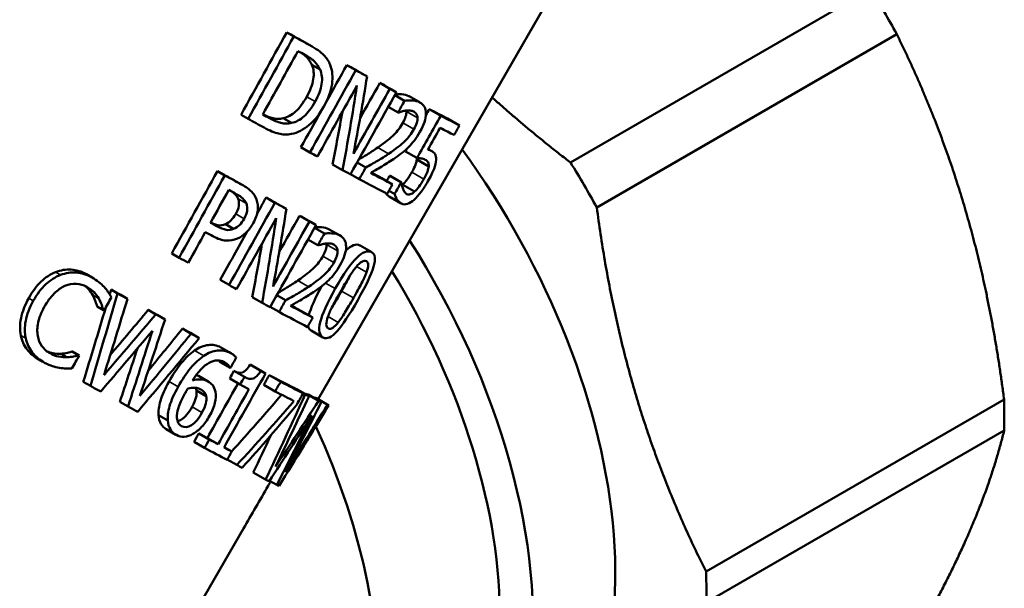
# Model space of a CAD drawing. Header units: millimetres. Extents: x 34 to 197, y 81 to 262.
# Tile 4 of 10: x 164 to 197, y 111 to 130. Entities that reach past the tile are written whole.
import ezdxf

# ---------------------------------------------------------------- set-up
doc = ezdxf.new("R2010")
doc.units = ezdxf.units.MM
doc.layers.add('Видимые тонкие (ГОСТ)', color=7, linetype='Continuous', lineweight=35)
doc.layers.add('Видимый контур (ГОСТ)', color=7, linetype='Continuous', lineweight=50)

msp = doc.modelspace()

# ---------------------------------------------------------------- linework, layer by layer
at = {"layer": 'Видимые тонкие (ГОСТ)'}
for p, q in [((173.663, 129.666), (173.918, 129.519)), ((173.814, 127.783), (174.098, 127.619)), ((177.252, 127.806), (177.618, 127.595)), ((172.337, 127.194), (172.571, 127.059)), ((177.175, 127.287), (177.546, 127.072)), ((177.051, 126.902), (177.424, 126.687)), ((176.205, 126.071), (176.57, 125.861)), ((177.905, 126.021), (178.011, 125.96)), ((177.356, 125.243), (177.759, 125.011)), ((171.372, 124.971), (171.637, 124.819)), ((177.172, 124.517), (177.191, 124.506)), ((171.506, 124.346), (171.782, 124.186)), ((171.425, 123.84), (171.706, 123.678)), ((170.577, 123.548), (170.782, 123.43)), ((174.559, 123.329), (174.922, 123.12)), ((174.485, 122.808), (174.853, 122.595)), ((175.601, 122.781), (175.996, 122.553)), ((174.362, 122.423), (174.733, 122.209)), ((175.491, 122.069), (175.829, 121.874)), ((165.357, 121.881), (165.521, 121.786)), ((173.512, 121.595), (173.873, 121.386)), ((174.452, 121.514), (174.777, 121.326)), ((166.605, 121.111), (166.809, 120.993)), ((174.989, 121.243), (175.391, 121.011)), ((164.45, 121.001), (164.604, 120.912)), ((174.532, 120.389), (174.876, 120.191)), ((164.183, 119.753), (164.348, 119.658)), ((174.532, 119.993), (174.543, 119.987)), ((170.04, 119.243), (170.352, 119.063)), ((170.923, 119.347), (171.254, 119.156)), ((169.179, 118.202), (169.484, 118.025)), ((170.148, 118.396), (170.474, 118.208)), ((169.952, 117.35), (170.287, 117.157)), ((169.581, 116.709), (169.595, 116.701))]:
    msp.add_line(p, q, dxfattribs=at)
at = {"layer": 'Видимый контур (ГОСТ)'}
for p, q in [((182.701, 125.569), (192.812, 131.406)), ((181.818, 130.802), (174.198, 117.603)), ((173.142, 129.95), (173.381, 129.813)), ((183.584, 124.058), (193.688, 129.891)), ((173.74, 129.623), (173.997, 129.475)), ((173.991, 128.856), (174.264, 128.698)), ((175.165, 128.85), (175.467, 128.676)), ((175.536, 128.649), (175.849, 128.468)), ((176.28, 128.249), (176.616, 128.055)), ((176.495, 128.134), (176.837, 127.936)), ((176.783, 127.839), (177.112, 127.649)), ((177.267, 127.798), (177.633, 127.587)), ((176.562, 127.445), (176.891, 127.255)), ((177.943, 127.368), (178.331, 127.144)), ((171.603, 127.18), (171.842, 127.041)), ((173.024, 127.06), (173.299, 126.901)), ((178.553, 127.056), (178.96, 126.821)), ((173.62, 126.083), (173.922, 125.908)), ((177.139, 125.946), (177.527, 125.722)), ((177.905, 126.022), (178.031, 125.949)), ((174.685, 125.508), (175.021, 125.315)), ((175.512, 125.573), (175.805, 125.404)), ((177.522, 125.671), (177.923, 125.44)), ((170.808, 125.279), (171.055, 125.136)), ((175.292, 125.181), (175.585, 125.012)), ((176.324, 125.054), (176.706, 124.834)), ((176.608, 125.126), (176.995, 124.903)), ((176.62, 125.12), (177.007, 124.896)), ((171.417, 124.946), (171.683, 124.793)), ((177.047, 124.822), (177.449, 124.59)), ((172.445, 124.388), (172.743, 124.216)), ((176.585, 124.62), (176.773, 124.511)), ((176.993, 124.195), (176.597, 124.424)), ((172.82, 124.185), (173.13, 124.007)), ((173.573, 123.78), (173.906, 123.588)), ((171.075, 123.495), (171.353, 123.335)), ((173.79, 123.663), (174.13, 123.467)), ((174.076, 123.37), (174.41, 123.177)), ((174.575, 123.321), (174.938, 123.111)), ((173.855, 122.976), (174.189, 122.783)), ((175.61, 122.776), (176.005, 122.548)), ((169.268, 122.509), (169.516, 122.365)), ((166.393, 121.81), (166.582, 121.701)), ((170.9, 121.621), (171.199, 121.448)), ((167.223, 121.291), (167.439, 121.166)), ((167.55, 121.112), (167.777, 120.981)), ((172.805, 121.104), (173.103, 120.932)), ((166.751, 120.729), (166.964, 120.606)), ((171.978, 121.04), (172.311, 120.847)), ((168.475, 120.607), (168.731, 120.459)), ((168.776, 120.443), (169.041, 120.29)), ((172.586, 120.712), (172.883, 120.54)), ((173.641, 120.571), (174.02, 120.353)), ((169.632, 119.978), (169.923, 119.809)), ((169.897, 119.834), (170.197, 119.661)), ((174.36, 119.686), (173.964, 119.915)), ((165.136, 119.167), (165.168, 119.148)), ((165.531, 119.133), (165.737, 119.015)), ((165.913, 119.214), (166.127, 119.091)), ((165.937, 119.201), (166.151, 119.078)), ((170.946, 119.335), (171.278, 119.143)), ((164.796, 118.942), (164.93, 118.864)), ((170.894, 118.85), (171.231, 118.656)), ((171.907, 118.767), (172.269, 118.558)), ((171.364, 118.555), (171.716, 118.352)), ((172.063, 118.684), (172.43, 118.472)), ((172.555, 118.414), (172.938, 118.193)), ((166.29, 118.188), (166.526, 118.052)), ((170.168, 118.385), (170.495, 118.197)), ((171.221, 118.302), (171.574, 118.099)), ((172.372, 118.089), (172.755, 117.868)), ((170.101, 117.897), (170.432, 117.706)), ((173.289, 118.036), (173.694, 117.802)), ((173.355, 118.003), (173.762, 117.767)), ((173.481, 117.94), (173.893, 117.702)), ((173.795, 117.787), (174.216, 117.544)), ((173.881, 117.747), (174.305, 117.503)), ((167.52, 117.518), (167.795, 117.359)), ((174.08, 117.662), (174.509, 117.414)), ((174.125, 117.645), (174.556, 117.396)), ((187.265, 111.802), (197.303, 117.597)), ((168.823, 117.063), (169.135, 116.882)), ((169.409, 116.408), (169.084, 116.595)), ((170.18, 116.451), (170.534, 116.247)), ((187.274, 110.757), (197.306, 116.548)), ((170.022, 116.169), (170.375, 115.965)), ((170.467, 116.298), (170.829, 116.089)), ((171.034, 115.993), (171.291, 115.844)), ((171.14, 115.575), (171.458, 115.392)), ((172.014, 115.136), (172.429, 114.896)), ((172.56, 114.86), (172.807, 114.717)), ((171.685, 113.251), (167.568, 106.121))]:
    msp.add_line(p, q, dxfattribs=at)
for centre, major_axis, start_param, end_param in [((172.366, 118.579), (8.375, -14.506), 0, 1.756503), ((169.593, 116.977), (8.375, -14.506), 5.935895, 7.932998), ((169.184, 116.742), (-7.875, 13.64), 3.909587, 4.758657), ((165.09, 114.378), (7.875, -13.64), 6.243238, 7.693575)]:
    msp.add_ellipse(centre, major_axis=major_axis, ratio=0.57735, start_param=start_param, end_param=end_param, dxfattribs=at)
for points, knots in [([(193.688, 129.891), (193.549, 130.146), (193.408, 130.397), (193.118, 130.898), (192.967, 131.152), (192.812, 131.406)], [4.3303985, 4.3303985, 4.3303985, 4.3303985, 4.4161824, 4.4161824, 4.5041059, 4.5041059, 4.5041059, 4.5041059]), ([(173.918, 129.519), (174.136, 129.4), (174.292, 129.289), (174.391, 129.185), (174.489, 129.08), (174.56, 128.972), (174.605, 128.858)], [0, 0, 0, 0, 1, 1, 1, 2, 2, 2, 2]), ([(173.991, 128.856), (173.946, 128.956), (173.887, 129.043), (173.813, 129.118), (173.769, 129.163), (173.713, 129.207), (173.647, 129.252)], [0, 0, 0, 0, 1, 1, 1, 1.602419, 1.602419, 1.602419, 1.602419]), ([(173.756, 129.192), (173.895, 129.116), (174.002, 129.04), (174.079, 128.965), (174.156, 128.889), (174.217, 128.8), (174.264, 128.698)], [-2, -2, -2, -2, -1, -1, -1, 0, 0, 0, 0]), ([(173.814, 127.783), (173.932, 127.995), (174.007, 128.191), (174.037, 128.371), (174.067, 128.55), (174.052, 128.712), (173.991, 128.856)], [0, 0, 0, 0, 1, 1, 1, 2, 2, 2, 2]), ([(174.264, 128.698), (174.329, 128.552), (174.346, 128.389), (174.318, 128.208), (174.289, 128.028), (174.216, 127.831), (174.098, 127.619)], [-2, -2, -2, -2, -1, -1, -1, 0, 0, 0, 0]), ([(174.605, 128.858), (174.681, 128.662), (174.7, 128.447), (174.667, 128.211), (174.634, 127.975), (174.542, 127.722), (174.392, 127.453)], [0, 0, 0, 0, 1, 1, 1, 2, 2, 2, 2]), ([(173.024, 127.06), (173.173, 127.093), (173.311, 127.168), (173.44, 127.284), (173.569, 127.401), (173.693, 127.568), (173.814, 127.783)], [0, 0, 0, 0, 1, 1, 1, 2, 2, 2, 2]), ([(176.794, 127.859), (176.854, 127.868), (176.924, 127.87), (177.005, 127.866), (177.104, 127.861), (177.186, 127.842), (177.252, 127.806)], [0.171673, 0.171673, 0.171673, 0.171673, 1, 1, 1, 2, 2, 2, 2]), ([(174.098, 127.619), (173.978, 127.404), (173.852, 127.238), (173.722, 127.122), (173.591, 127.006), (173.451, 126.932), (173.299, 126.901)], [-2, -2, -2, -2, -1, -1, -1, 0, 0, 0, 0]), ([(174.392, 127.453), (174.251, 127.2), (174.085, 126.993), (173.893, 126.833), (173.7, 126.672), (173.505, 126.572), (173.306, 126.532)], [0, 0, 0, 0, 1, 1, 1, 2, 2, 2, 2]), ([(177.112, 127.649), (177.179, 127.662), (177.264, 127.665), (177.364, 127.659), (177.465, 127.653), (177.549, 127.632), (177.618, 127.595)], [0, 0, 0, 0, 1, 1, 1, 2, 2, 2, 2]), ([(177.618, 127.595), (177.763, 127.518), (177.831, 127.393), (177.83, 127.217), (177.829, 127.04), (177.762, 126.837), (177.63, 126.604)], [0, 0, 0, 0, 1, 1, 1, 2, 2, 2, 2]), ([(172.338, 127.194), (172.461, 127.129), (172.575, 127.084), (172.681, 127.059), (172.793, 127.032), (172.907, 127.032), (173.024, 127.06)], [0.059461, 0.059461, 0.059461, 0.059461, 1, 1, 1, 2, 2, 2, 2]), ([(173.299, 126.901), (173.18, 126.875), (173.063, 126.876), (172.947, 126.904), (172.832, 126.933), (172.707, 126.984), (172.571, 127.059)], [-2, -2, -2, -2, -1, -1, -1, 0, 0, 0, 0]), ([(177.148, 127.316), (177.106, 127.311), (177.062, 127.302), (177.016, 127.287), (176.97, 127.273), (176.933, 127.26), (176.903, 127.249)], [0, 0, 0, 0, 1, 1, 1, 2, 2, 2, 2]), ([(177.051, 126.902), (177.094, 126.98), (177.126, 127.051), (177.147, 127.116), (177.167, 127.18), (177.177, 127.237), (177.175, 127.287)], [0, 0, 0, 0, 1, 1, 1, 2, 2, 2, 2]), ([(177.423, 127.283), (177.386, 127.303), (177.343, 127.315), (177.295, 127.319), (177.248, 127.323), (177.198, 127.322), (177.148, 127.316)], [0, 0, 0, 0, 1, 1, 1, 2, 2, 2, 2]), ([(177.546, 127.072), (177.544, 127.122), (177.532, 127.165), (177.511, 127.2), (177.491, 127.235), (177.461, 127.263), (177.423, 127.283)], [0, 0, 0, 0, 1, 1, 1, 2, 2, 2, 2]), ([(177.424, 126.687), (177.467, 126.764), (177.499, 126.836), (177.519, 126.901), (177.539, 126.966), (177.548, 127.023), (177.546, 127.072)], [0, 0, 0, 0, 1, 1, 1, 2, 2, 2, 2]), ([(173.306, 126.532), (173.145, 126.504), (172.998, 126.508), (172.865, 126.541), (172.731, 126.575), (172.572, 126.643), (172.384, 126.745)], [0, 0, 0, 0, 1, 1, 1, 2, 2, 2, 2]), ([(176.205, 126.071), (176.451, 126.241), (176.63, 126.387), (176.749, 126.504), (176.867, 126.622), (176.967, 126.755), (177.051, 126.902)], [0, 0, 0, 0, 1, 1, 1, 2, 2, 2, 2]), ([(176.57, 125.861), (176.819, 126.029), (177, 126.173), (177.12, 126.29), (177.239, 126.407), (177.34, 126.539), (177.424, 126.687)], [0, 0, 0, 0, 1, 1, 1, 2, 2, 2, 2]), ([(177.63, 126.604), (177.569, 126.495), (177.506, 126.399), (177.442, 126.315), (177.378, 126.23), (177.312, 126.156), (177.245, 126.09)], [0, 0, 0, 0, 1, 1, 1, 2, 2, 2, 2]), ([(175.568, 125.674), (175.662, 125.728), (175.753, 125.781), (175.84, 125.834), (175.961, 125.907), (176.083, 125.987), (176.205, 126.071)], [0.288075, 0.288075, 0.288075, 0.288075, 1, 1, 1, 2, 2, 2, 2]), ([(177.245, 126.09), (177.177, 126.022), (177.103, 125.957), (177.025, 125.896), (176.946, 125.835), (176.866, 125.777), (176.784, 125.721)], [0, 0, 0, 0, 1, 1, 1, 2, 2, 2, 2]), ([(175.805, 125.404), (175.944, 125.479), (176.075, 125.554), (176.199, 125.626), (176.322, 125.699), (176.446, 125.777), (176.57, 125.861)], [0, 0, 0, 0, 1, 1, 1, 2, 2, 2, 2]), ([(176.784, 125.721), (176.65, 125.627), (176.505, 125.534), (176.349, 125.44), (176.192, 125.347), (176.065, 125.275), (175.971, 125.222)], [0, 0, 0, 0, 1, 1, 1, 2, 2, 2, 2]), ([(177.809, 125.663), (177.765, 125.685), (177.717, 125.7), (177.663, 125.708), (177.609, 125.716), (177.563, 125.721), (177.527, 125.722)], [0, 0, 0, 0, 1, 1, 1, 2, 2, 2, 2]), ([(177.893, 126.001), (177.916, 125.996), (177.938, 125.99), (177.958, 125.983), (177.978, 125.976), (177.995, 125.968), (178.011, 125.96)], [0, 0, 0, 0, 1, 1, 1, 2, 2, 2, 2]), ([(178.011, 125.96), (178.071, 125.929), (178.113, 125.893), (178.139, 125.849), (178.165, 125.806), (178.175, 125.742), (178.17, 125.656)], [0, 0, 0, 0, 1, 1, 1, 2, 2, 2, 2]), ([(177.356, 125.243), (177.411, 125.342), (177.452, 125.425), (177.477, 125.492), (177.503, 125.56), (177.518, 125.62), (177.522, 125.671)], [0, 0, 0, 0, 1, 1, 1, 2, 2, 2, 2]), ([(177.759, 125.011), (177.815, 125.109), (177.855, 125.192), (177.88, 125.26), (177.905, 125.328), (177.92, 125.388), (177.923, 125.44)], [0, 0, 0, 0, 1, 1, 1, 2, 2, 2, 2]), ([(177.923, 125.44), (177.929, 125.496), (177.921, 125.542), (177.9, 125.578), (177.879, 125.614), (177.849, 125.642), (177.809, 125.663)], [0, 0, 0, 0, 1, 1, 1, 2, 2, 2, 2]), ([(178.17, 125.656), (178.166, 125.57), (178.143, 125.471), (178.102, 125.357), (178.06, 125.244), (177.992, 125.104), (177.897, 124.937)], [0, 0, 0, 0, 1, 1, 1, 2, 2, 2, 2]), ([(182.701, 125.569), (182.858, 125.316), (183.01, 125.062), (183.302, 124.562), (183.444, 124.312), (183.584, 124.058)], [7.2485766, 7.2485766, 7.2485766, 7.2485766, 7.3365001, 7.3365001, 7.422284, 7.422284, 7.422284, 7.422284]), ([(177.047, 124.822), (177.096, 124.868), (177.146, 124.925), (177.196, 124.993), (177.247, 125.062), (177.3, 125.145), (177.356, 125.243)], [0, 0, 0, 0, 1, 1, 1, 2, 2, 2, 2]), ([(171.637, 124.819), (171.772, 124.745), (171.877, 124.67), (171.955, 124.593), (172.032, 124.515), (172.088, 124.427), (172.123, 124.328)], [0, 0, 0, 0, 1, 1, 1, 2, 2, 2, 2]), ([(177.007, 124.896), (177.009, 124.868), (177.014, 124.834), (177.024, 124.795), (177.033, 124.755), (177.045, 124.716), (177.061, 124.677)], [0, 0, 0, 0, 1, 1, 1, 2, 2, 2, 2]), ([(177.897, 124.937), (177.822, 124.805), (177.745, 124.686), (177.665, 124.581), (177.585, 124.475), (177.508, 124.388), (177.431, 124.319)], [0, 0, 0, 0, 1, 1, 1, 2, 2, 2, 2]), ([(177.449, 124.59), (177.499, 124.635), (177.548, 124.693), (177.599, 124.761), (177.65, 124.829), (177.703, 124.912), (177.759, 125.011)], [0, 0, 0, 0, 1, 1, 1, 2, 2, 2, 2]), ([(171.506, 124.346), (171.483, 124.409), (171.445, 124.465), (171.393, 124.514), (171.368, 124.537), (171.339, 124.561), (171.305, 124.584)], [0, 0, 0, 0, 1, 1, 1, 1.473784, 1.473784, 1.473784, 1.473784]), ([(171.441, 124.51), (171.536, 124.458), (171.61, 124.408), (171.664, 124.358), (171.718, 124.308), (171.757, 124.251), (171.782, 124.186)], [-2, -2, -2, -2, -1, -1, -1, 0, 0, 0, 0]), ([(177.008, 124.187), (176.952, 124.216), (176.904, 124.26), (176.863, 124.319), (176.822, 124.378), (176.792, 124.442), (176.773, 124.511)], [0, 0, 0, 0, 1, 1, 1, 2, 2, 2, 2]), ([(177.061, 124.677), (177.079, 124.635), (177.097, 124.6), (177.116, 124.572), (177.134, 124.544), (177.159, 124.522), (177.191, 124.506)], [0, 0, 0, 0, 1, 1, 1, 2, 2, 2, 2]), ([(177.191, 124.506), (177.223, 124.489), (177.26, 124.487), (177.304, 124.5), (177.348, 124.512), (177.396, 124.542), (177.449, 124.59)], [0, 0, 0, 0, 1, 1, 1, 2, 2, 2, 2]), ([(171.425, 123.84), (171.478, 123.936), (171.512, 124.026), (171.526, 124.11), (171.54, 124.194), (171.533, 124.273), (171.506, 124.346)], [0, 0, 0, 0, 1, 1, 1, 2, 2, 2, 2]), ([(171.782, 124.186), (171.811, 124.112), (171.819, 124.033), (171.806, 123.948), (171.793, 123.864), (171.759, 123.774), (171.706, 123.678)], [-2, -2, -2, -2, -1, -1, -1, 0, 0, 0, 0]), ([(172.123, 124.328), (172.165, 124.214), (172.178, 124.09), (172.163, 123.957), (172.148, 123.824), (172.097, 123.681), (172.011, 123.527)], [0, 0, 0, 0, 1, 1, 1, 2, 2, 2, 2]), ([(177.431, 124.319), (177.355, 124.251), (177.28, 124.204), (177.207, 124.179), (177.134, 124.154), (177.068, 124.156), (177.008, 124.187)], [0, 0, 0, 0, 1, 1, 1, 2, 2, 2, 2]), ([(171.075, 123.495), (171.149, 123.528), (171.213, 123.571), (171.268, 123.626), (171.323, 123.681), (171.375, 123.752), (171.425, 123.84)], [0, 0, 0, 0, 1, 1, 1, 2, 2, 2, 2]), ([(170.578, 123.551), (170.673, 123.504), (170.755, 123.474), (170.826, 123.462), (170.911, 123.446), (170.994, 123.458), (171.075, 123.495)], [0.169076, 0.169076, 0.169076, 0.169076, 1, 1, 1, 2, 2, 2, 2]), ([(171.353, 123.335), (171.27, 123.298), (171.185, 123.288), (171.098, 123.304), (171.01, 123.321), (170.906, 123.362), (170.782, 123.43)], [-2, -2, -2, -2, -1, -1, -1, 0, 0, 0, 0]), ([(171.706, 123.678), (171.657, 123.59), (171.604, 123.518), (171.549, 123.464), (171.493, 123.409), (171.428, 123.366), (171.353, 123.335)], [-2, -2, -2, -2, -1, -1, -1, 0, 0, 0, 0]), ([(172.011, 123.527), (171.945, 123.407), (171.865, 123.302), (171.772, 123.212), (171.679, 123.123), (171.582, 123.056), (171.481, 123.014)], [0, 0, 0, 0, 1, 1, 1, 2, 2, 2, 2]), ([(174.084, 123.384), (174.146, 123.393), (174.221, 123.396), (174.309, 123.391), (174.408, 123.386), (174.492, 123.365), (174.559, 123.329)], [0.117607, 0.117607, 0.117607, 0.117607, 1, 1, 1, 2, 2, 2, 2]), ([(171.481, 123.014), (171.353, 122.96), (171.225, 122.937), (171.095, 122.945), (170.964, 122.952), (170.819, 123), (170.657, 123.088)], [0, 0, 0, 0, 1, 1, 1, 2, 2, 2, 2]), ([(174.41, 123.177), (174.478, 123.19), (174.563, 123.192), (174.665, 123.185), (174.767, 123.179), (174.852, 123.157), (174.922, 123.12)], [0, 0, 0, 0, 1, 1, 1, 2, 2, 2, 2]), ([(174.922, 123.12), (175.07, 123.041), (175.14, 122.915), (175.141, 122.738), (175.141, 122.561), (175.074, 122.356), (174.943, 122.124)], [0, 0, 0, 0, 1, 1, 1, 2, 2, 2, 2]), ([(174.449, 122.842), (174.406, 122.838), (174.361, 122.829), (174.315, 122.815), (174.269, 122.8), (174.231, 122.788), (174.201, 122.777)], [0, 0, 0, 0, 1, 1, 1, 2, 2, 2, 2]), ([(174.362, 122.423), (174.406, 122.5), (174.438, 122.572), (174.458, 122.636), (174.478, 122.701), (174.487, 122.758), (174.485, 122.808)], [0, 0, 0, 0, 1, 1, 1, 2, 2, 2, 2]), ([(174.727, 122.808), (174.689, 122.828), (174.646, 122.84), (174.598, 122.844), (174.549, 122.849), (174.5, 122.848), (174.449, 122.842)], [0, 0, 0, 0, 1, 1, 1, 2, 2, 2, 2]), ([(174.853, 122.595), (174.851, 122.645), (174.839, 122.688), (174.817, 122.723), (174.796, 122.759), (174.766, 122.787), (174.727, 122.808)], [0, 0, 0, 0, 1, 1, 1, 2, 2, 2, 2]), ([(173.512, 121.595), (173.759, 121.764), (173.94, 121.908), (174.059, 122.025), (174.178, 122.142), (174.279, 122.275), (174.362, 122.423)], [0, 0, 0, 0, 1, 1, 1, 2, 2, 2, 2]), ([(174.733, 122.209), (174.776, 122.286), (174.808, 122.358), (174.828, 122.423), (174.848, 122.488), (174.856, 122.545), (174.853, 122.595)], [0, 0, 0, 0, 1, 1, 1, 2, 2, 2, 2]), ([(174.777, 121.326), (175.058, 121.824), (175.3, 122.17), (175.498, 122.364), (175.697, 122.559), (175.866, 122.62), (175.996, 122.553)], [0, 0, 0, 0, 1, 1, 1, 2, 2, 2, 2]), ([(175.996, 122.553), (176.126, 122.485), (176.146, 122.322), (176.065, 122.056), (175.985, 121.79), (175.806, 121.418), (175.534, 120.938)], [0, 0, 0, 0, 1, 1, 1, 2, 2, 2, 2]), ([(173.873, 121.386), (174.124, 121.553), (174.307, 121.696), (174.428, 121.812), (174.548, 121.929), (174.649, 122.061), (174.733, 122.209)], [0, 0, 0, 0, 1, 1, 1, 2, 2, 2, 2]), ([(174.943, 122.124), (174.882, 122.015), (174.819, 121.918), (174.754, 121.834), (174.69, 121.75), (174.624, 121.676), (174.557, 121.611)], [0, 0, 0, 0, 1, 1, 1, 2, 2, 2, 2]), ([(174.956, 121.233), (175.058, 121.413), (175.152, 121.574), (175.239, 121.713), (175.327, 121.853), (175.405, 121.966), (175.475, 122.051)], [-2, -2, -2, -2, -1, -1, -1, 0, 0, 0, 0]), ([(175.475, 122.051), (175.548, 122.138), (175.613, 122.199), (175.67, 122.232), (175.727, 122.265), (175.778, 122.269), (175.823, 122.247)], [-2, -2, -2, -2, -1, -1, -1, 0, 0, 0, 0]), ([(175.823, 122.247), (175.867, 122.224), (175.888, 122.182), (175.887, 122.119), (175.887, 122.057), (175.867, 121.975), (175.829, 121.874)], [-2, -2, -2, -2, -1, -1, -1, 0, 0, 0, 0]), ([(164.45, 121.001), (164.579, 121.234), (164.718, 121.421), (164.869, 121.563), (165.019, 121.705), (165.182, 121.81), (165.357, 121.881)], [0, 0, 0, 0, 1, 1, 1, 2, 2, 2, 2]), ([(164.604, 120.912), (164.733, 121.145), (164.873, 121.331), (165.025, 121.472), (165.178, 121.613), (165.343, 121.718), (165.521, 121.786)], [0, 0, 0, 0, 1, 1, 1, 2, 2, 2, 2]), ([(165.357, 121.881), (165.529, 121.948), (165.702, 121.977), (165.877, 121.966), (166.052, 121.955), (166.224, 121.903), (166.393, 121.81)], [0, 0, 0, 0, 1, 1, 1, 2, 2, 2, 2]), ([(165.521, 121.786), (165.696, 121.852), (165.873, 121.878), (166.052, 121.865), (166.231, 121.851), (166.408, 121.796), (166.582, 121.701)], [0, 0, 0, 0, 1, 1, 1, 2, 2, 2, 2]), ([(174.989, 121.243), (175.097, 121.432), (175.187, 121.598), (175.26, 121.74), (175.266, 121.751), (175.272, 121.762), (175.277, 121.773)], [0, 0, 0, 0, 1, 1, 1, 1.079061, 1.079061, 1.079061, 1.079061]), ([(175.829, 121.874), (175.791, 121.772), (175.735, 121.651), (175.662, 121.508), (175.589, 121.366), (175.498, 121.2), (175.391, 121.011)], [-2, -2, -2, -2, -1, -1, -1, 0, 0, 0, 0]), ([(165.672, 121.418), (165.546, 121.365), (165.423, 121.278), (165.302, 121.157), (165.182, 121.037), (165.072, 120.888), (164.973, 120.709)], [0, 0, 0, 0, 1, 1, 1, 2, 2, 2, 2]), ([(166.406, 121.387), (166.296, 121.448), (166.178, 121.481), (166.052, 121.487), (165.925, 121.493), (165.799, 121.47), (165.672, 121.418)], [0, 0, 0, 0, 1, 1, 1, 2, 2, 2, 2]), ([(166.605, 121.111), (166.564, 121.184), (166.514, 121.253), (166.453, 121.319), (166.42, 121.355), (166.38, 121.389), (166.336, 121.422)], [0, 0, 0, 0, 1, 1, 1, 1.553937, 1.553937, 1.553937, 1.553937]), ([(166.809, 120.993), (166.766, 121.067), (166.713, 121.138), (166.651, 121.205), (166.588, 121.271), (166.506, 121.332), (166.406, 121.387)], [0, 0, 0, 0, 1, 1, 1, 2, 2, 2, 2]), ([(166.582, 121.701), (166.669, 121.653), (166.746, 121.602), (166.813, 121.547), (166.881, 121.493), (166.941, 121.438), (166.992, 121.382)], [0, 0, 0, 0, 1, 1, 1, 2, 2, 2, 2]), ([(172.854, 121.191), (172.955, 121.248), (173.051, 121.303), (173.143, 121.358), (173.266, 121.432), (173.389, 121.511), (173.512, 121.595)], [0.249125, 0.249125, 0.249125, 0.249125, 1, 1, 1, 2, 2, 2, 2]), ([(174.557, 121.611), (174.488, 121.542), (174.414, 121.478), (174.334, 121.417), (174.255, 121.357), (174.174, 121.299), (174.092, 121.243)], [0, 0, 0, 0, 1, 1, 1, 2, 2, 2, 2]), ([(166.751, 120.729), (166.739, 120.775), (166.722, 120.831), (166.701, 120.897), (166.679, 120.964), (166.647, 121.035), (166.605, 121.111)], [0, 0, 0, 0, 1, 1, 1, 2, 2, 2, 2]), ([(166.992, 121.382), (167.036, 121.333), (167.078, 121.278), (167.119, 121.22), (167.16, 121.161), (167.199, 121.1), (167.236, 121.037)], [0, 0, 0, 0, 1, 1, 1, 2, 2, 2, 2]), ([(173.103, 120.932), (173.243, 121.007), (173.375, 121.081), (173.499, 121.153), (173.624, 121.225), (173.749, 121.303), (173.873, 121.386)], [0, 0, 0, 0, 1, 1, 1, 2, 2, 2, 2]), ([(174.092, 121.243), (173.957, 121.15), (173.811, 121.057), (173.653, 120.965), (173.495, 120.873), (173.367, 120.801), (173.272, 120.749)], [0, 0, 0, 0, 1, 1, 1, 2, 2, 2, 2]), ([(174.369, 119.681), (174.24, 119.748), (174.203, 119.92), (174.269, 120.192), (174.335, 120.463), (174.503, 120.842), (174.777, 121.326)], [0, 0, 0, 0, 1, 1, 1, 2, 2, 2, 2]), ([(174.529, 120.379), (174.568, 120.489), (174.622, 120.611), (174.69, 120.744), (174.758, 120.876), (174.846, 121.039), (174.956, 121.233)], [-2, -2, -2, -2, -1, -1, -1, 0, 0, 0, 0]), ([(174.671, 120.707), (174.681, 120.722), (174.691, 120.738), (174.701, 120.754), (174.786, 120.891), (174.882, 121.054), (174.989, 121.243)], [0.88254, 0.88254, 0.88254, 0.88254, 1, 1, 1, 2, 2, 2, 2]), ([(164.183, 119.753), (164.146, 119.929), (164.149, 120.123), (164.192, 120.334), (164.235, 120.545), (164.321, 120.767), (164.45, 121.001)], [0, 0, 0, 0, 1, 1, 1, 2, 2, 2, 2]), ([(164.348, 119.658), (164.308, 119.836), (164.308, 120.031), (164.349, 120.243), (164.39, 120.455), (164.475, 120.678), (164.604, 120.912)], [0, 0, 0, 0, 1, 1, 1, 2, 2, 2, 2]), ([(166.964, 120.606), (166.951, 120.653), (166.933, 120.709), (166.91, 120.777), (166.887, 120.844), (166.853, 120.916), (166.809, 120.993)], [0, 0, 0, 0, 1, 1, 1, 2, 2, 2, 2]), ([(175.534, 120.938), (175.253, 120.444), (175.021, 120.094), (174.835, 119.891), (174.649, 119.687), (174.497, 119.615), (174.369, 119.681)], [0, 0, 0, 0, 1, 1, 1, 2, 2, 2, 2]), ([(175.391, 121.011), (175.284, 120.822), (175.188, 120.659), (175.102, 120.522), (175.017, 120.385), (174.942, 120.275), (174.876, 120.191)], [-2, -2, -2, -2, -1, -1, -1, 0, 0, 0, 0]), ([(164.973, 120.709), (164.868, 120.519), (164.8, 120.343), (164.767, 120.182), (164.735, 120.021), (164.731, 119.872), (164.754, 119.736)], [0, 0, 0, 0, 1, 1, 1, 2, 2, 2, 2]), ([(174.543, 119.987), (174.497, 120.011), (174.473, 120.056), (174.473, 120.123), (174.473, 120.19), (174.491, 120.275), (174.529, 120.379)], [-2, -2, -2, -2, -1, -1, -1, 0, 0, 0, 0]), ([(174.876, 120.191), (174.806, 120.102), (174.744, 120.04), (174.689, 120.006), (174.635, 119.971), (174.586, 119.965), (174.543, 119.987)], [-2, -2, -2, -2, -1, -1, -1, 0, 0, 0, 0]), ([(164.796, 118.942), (164.634, 119.03), (164.5, 119.143), (164.395, 119.281), (164.289, 119.418), (164.218, 119.575), (164.183, 119.753)], [0, 0, 0, 0, 1, 1, 1, 2, 2, 2, 2]), ([(164.754, 119.736), (164.777, 119.604), (164.825, 119.488), (164.897, 119.388), (164.969, 119.288), (165.059, 119.208), (165.168, 119.148)], [0, 0, 0, 0, 1, 1, 1, 2, 2, 2, 2]), ([(164.987, 118.832), (164.82, 118.923), (164.681, 119.039), (164.571, 119.179), (164.461, 119.318), (164.387, 119.478), (164.348, 119.658)], [0, 0, 0, 0, 1, 1, 1, 2, 2, 2, 2]), ([(170.04, 119.243), (170.189, 119.345), (170.34, 119.406), (170.492, 119.427), (170.643, 119.447), (170.788, 119.42), (170.923, 119.347)], [0, 0, 0, 0, 1, 1, 1, 2, 2, 2, 2]), ([(165.065, 119.215), (165.131, 119.186), (165.197, 119.165), (165.263, 119.153), (165.358, 119.135), (165.448, 119.128), (165.531, 119.133)], [0.30578, 0.30578, 0.30578, 0.30578, 1, 1, 1, 2, 2, 2, 2]), ([(165.168, 119.148), (165.266, 119.094), (165.364, 119.057), (165.462, 119.038), (165.56, 119.018), (165.651, 119.011), (165.737, 119.015)], [0, 0, 0, 0, 1, 1, 1, 2, 2, 2, 2]), ([(165.531, 119.133), (165.613, 119.14), (165.686, 119.151), (165.753, 119.167), (165.819, 119.184), (165.872, 119.199), (165.913, 119.214)], [0, 0, 0, 0, 1, 1, 1, 2, 2, 2, 2]), ([(165.737, 119.015), (165.82, 119.02), (165.895, 119.03), (165.963, 119.046), (166.031, 119.061), (166.085, 119.076), (166.127, 119.091)], [0, 0, 0, 0, 1, 1, 1, 2, 2, 2, 2]), ([(169.179, 118.202), (169.314, 118.442), (169.453, 118.65), (169.596, 118.824), (169.739, 118.999), (169.888, 119.138), (170.04, 119.243)], [0, 0, 0, 0, 1, 1, 1, 2, 2, 2, 2]), ([(170.352, 119.063), (170.502, 119.164), (170.656, 119.224), (170.811, 119.242), (170.966, 119.26), (171.115, 119.231), (171.254, 119.156)], [0, 0, 0, 0, 1, 1, 1, 2, 2, 2, 2]), ([(171.254, 119.156), (171.295, 119.134), (171.332, 119.111), (171.364, 119.085), (171.396, 119.06), (171.422, 119.034), (171.441, 119.006)], [0, 0, 0, 0, 1, 1, 1, 2, 2, 2, 2]), ([(165.486, 118.663), (165.398, 118.676), (165.318, 118.694), (165.247, 118.715), (165.176, 118.736), (165.09, 118.775), (164.987, 118.832)], [0, 0, 0, 0, 1, 1, 1, 2, 2, 2, 2]), ([(169.484, 118.025), (169.619, 118.266), (169.758, 118.473), (169.903, 118.647), (170.047, 118.821), (170.197, 118.96), (170.352, 119.063)], [0, 0, 0, 0, 1, 1, 1, 2, 2, 2, 2]), ([(171.042, 118.854), (170.887, 118.937), (170.714, 118.929), (170.527, 118.828), (170.341, 118.726), (170.152, 118.528), (169.962, 118.234)], [0, 0, 0, 0, 1, 1, 1, 2, 2, 2, 2]), ([(171.231, 118.656), (171.218, 118.686), (171.196, 118.72), (171.163, 118.758), (171.13, 118.796), (171.09, 118.828), (171.042, 118.854)], [0, 0, 0, 0, 1, 1, 1, 2, 2, 2, 2]), ([(171.364, 118.555), (171.475, 118.496), (171.569, 118.481), (171.65, 118.508), (171.731, 118.535), (171.816, 118.621), (171.907, 118.767)], [0, 0, 0, 0, 1, 1, 1, 2, 2, 2, 2]), ([(165.907, 118.637), (165.836, 118.639), (165.769, 118.64), (165.706, 118.641), (165.642, 118.641), (165.569, 118.649), (165.486, 118.663)], [0, 0, 0, 0, 1, 1, 1, 2, 2, 2, 2]), ([(171.716, 118.352), (171.831, 118.29), (171.928, 118.274), (172.01, 118.3), (172.092, 118.326), (172.178, 118.412), (172.269, 118.558)], [0, 0, 0, 0, 1, 1, 1, 2, 2, 2, 2]), ([(168.823, 117.063), (168.812, 117.199), (168.834, 117.362), (168.89, 117.55), (168.946, 117.739), (169.042, 117.956), (169.179, 118.202)], [0, 0, 0, 0, 1, 1, 1, 2, 2, 2, 2]), ([(169.962, 118.234), (170.059, 118.261), (170.15, 118.274), (170.234, 118.272), (170.318, 118.271), (170.398, 118.249), (170.474, 118.208)], [0, 0, 0, 0, 1, 1, 1, 2, 2, 2, 2]), ([(170.474, 118.208), (170.548, 118.169), (170.605, 118.123), (170.647, 118.073), (170.689, 118.022), (170.721, 117.948), (170.742, 117.851)], [0, 0, 0, 0, 1, 1, 1, 2, 2, 2, 2]), ([(169.135, 116.882), (169.123, 117.02), (169.143, 117.183), (169.197, 117.373), (169.252, 117.563), (169.347, 117.78), (169.484, 118.025)], [0, 0, 0, 0, 1, 1, 1, 2, 2, 2, 2]), ([(169.442, 116.988), (169.436, 117.071), (169.453, 117.178), (169.492, 117.31), (169.531, 117.442), (169.603, 117.603), (169.71, 117.795)], [-2, -2, -2, -2, -1, -1, -1, 0, 0, 0, 0]), ([(169.71, 117.795), (169.732, 117.834), (169.751, 117.866), (169.766, 117.89), (169.781, 117.915), (169.797, 117.941), (169.813, 117.967)], [-2, -2, -2, -2, -1, -1, -1, 0, 0, 0, 0]), ([(169.813, 117.967), (169.897, 117.986), (169.975, 117.993), (170.047, 117.988), (170.119, 117.983), (170.185, 117.964), (170.245, 117.932)], [-2, -2, -2, -2, -1, -1, -1, 0, 0, 0, 0]), ([(169.952, 117.35), (170.016, 117.464), (170.06, 117.564), (170.083, 117.651), (170.107, 117.739), (170.113, 117.82), (170.101, 117.897)], [0, 0, 0, 0, 1, 1, 1, 2, 2, 2, 2]), ([(170.245, 117.932), (170.29, 117.908), (170.329, 117.879), (170.363, 117.843), (170.398, 117.808), (170.421, 117.762), (170.432, 117.706)], [-2, -2, -2, -2, -1, -1, -1, 0, 0, 0, 0]), ([(170.742, 117.851), (170.766, 117.739), (170.76, 117.616), (170.725, 117.481), (170.691, 117.346), (170.629, 117.2), (170.54, 117.041)], [0, 0, 0, 0, 1, 1, 1, 2, 2, 2, 2]), ([(170.432, 117.706), (170.446, 117.628), (170.441, 117.546), (170.418, 117.458), (170.395, 117.371), (170.351, 117.27), (170.287, 117.157)], [-2, -2, -2, -2, -1, -1, -1, 0, 0, 0, 0]), ([(197.306, 116.548), (197.31, 116.718), (197.312, 116.889), (197.311, 117.236), (197.308, 117.416), (197.303, 117.597)], [2.8883305, 2.8883305, 2.8883305, 2.8883305, 2.9507888, 2.9507888, 3.0153942, 3.0153942, 3.0153942, 3.0153942]), ([(169.463, 116.863), (169.506, 116.873), (169.55, 116.892), (169.596, 116.921), (169.715, 116.995), (169.833, 117.138), (169.952, 117.35)], [0.613513, 0.613513, 0.613513, 0.613513, 1, 1, 1, 2, 2, 2, 2]), ([(170.287, 117.157), (170.169, 116.945), (170.049, 116.802), (169.929, 116.729), (169.808, 116.655), (169.697, 116.646), (169.595, 116.701)], [-2, -2, -2, -2, -1, -1, -1, 0, 0, 0, 0]), ([(169.084, 116.595), (169.008, 116.639), (168.948, 116.699), (168.904, 116.774), (168.858, 116.853), (168.83, 116.95), (168.823, 117.063)], [0.057879, 0.057879, 0.057879, 0.057879, 1, 1, 1, 2, 2, 2, 2]), ([(169.424, 116.4), (169.339, 116.445), (169.271, 116.509), (169.223, 116.59), (169.174, 116.671), (169.145, 116.768), (169.135, 116.882)], [0, 0, 0, 0, 1, 1, 1, 2, 2, 2, 2]), ([(169.595, 116.701), (169.551, 116.725), (169.515, 116.759), (169.489, 116.804), (169.462, 116.848), (169.446, 116.91), (169.442, 116.988)], [-2, -2, -2, -2, -1, -1, -1, 0, 0, 0, 0]), ([(170.54, 117.041), (170.461, 116.899), (170.372, 116.776), (170.275, 116.672), (170.177, 116.568), (170.08, 116.49), (169.983, 116.437)], [0, 0, 0, 0, 1, 1, 1, 2, 2, 2, 2]), ([(169.983, 116.437), (169.882, 116.38), (169.785, 116.348), (169.691, 116.341), (169.598, 116.334), (169.509, 116.354), (169.424, 116.4)], [0, 0, 0, 0, 1, 1, 1, 2, 2, 2, 2]), ([(172.6, 114.837), (172.573, 114.789), (172.545, 114.741), (172.239, 114.211), (171.961, 113.728), (171.685, 113.251)], [-3.5243626, -3.5243626, -3.5243626, -3.5243626, -3.5060655, -3.5060655, -3.3209882, -3.3209882, -3.3209882, -3.3209882]), ([(187.265, 111.802), (187.271, 111.621), (187.275, 111.442), (187.279, 111.096), (187.278, 110.926), (187.274, 110.757)], [8.7372883, 8.7372883, 8.7372883, 8.7372883, 8.8018937, 8.8018937, 8.8643521, 8.8643521, 8.8643521, 8.8643521])]:
    msp.add_open_spline(points, degree=3, knots=knots, dxfattribs=at)
for points in [[(171.603, 127.18), (172.116, 128.103), (172.629, 129.027), (173.142, 129.95)], [(171.842, 127.041), (172.355, 127.965), (172.868, 128.889), (173.381, 129.813)], [(173.142, 129.95), (173.319, 129.854), (173.493, 129.759), (173.663, 129.666)], [(173.381, 129.813), (173.562, 129.713), (173.742, 129.615), (173.918, 129.519)], [(173.663, 129.666), (173.69, 129.652), (173.715, 129.637), (173.74, 129.623)], [(172.334, 127.188), (172.729, 127.899), (173.124, 128.61), (173.519, 129.321)], [(173.519, 129.321), (173.599, 129.278), (173.677, 129.235), (173.756, 129.192)], [(174.48, 127.623), (174.709, 128.032), (174.937, 128.441), (175.165, 128.85)], [(175.165, 128.85), (175.291, 128.782), (175.415, 128.715), (175.536, 128.649)], [(173.922, 125.908), (174.437, 126.83), (174.952, 127.753), (175.467, 128.676)], [(175.849, 128.468), (175.708, 127.594), (175.555, 126.726), (175.389, 125.866)], [(175.467, 128.676), (175.597, 128.605), (175.724, 128.536), (175.849, 128.468)], [(175.507, 128.157), (175.063, 127.362), (174.618, 126.567), (174.174, 125.771)], [(175.021, 125.315), (175.198, 126.253), (175.359, 127.201), (175.507, 128.157)], [(175.389, 125.866), (175.798, 126.596), (176.207, 127.325), (176.616, 128.055)], [(175.61, 127.055), (175.833, 127.453), (176.056, 127.851), (176.28, 128.249)], [(176.28, 128.249), (176.352, 128.21), (176.424, 128.172), (176.495, 128.134)], [(176.616, 128.055), (176.691, 128.015), (176.765, 127.975), (176.837, 127.936)], [(176.837, 127.936), (176.321, 127.015), (175.804, 126.093), (175.287, 125.172)], [(177.252, 127.806), (177.257, 127.804), (177.262, 127.801), (177.267, 127.798)], [(176.891, 127.255), (176.965, 127.386), (177.038, 127.518), (177.112, 127.649)], [(177.828, 127.165), (177.867, 127.233), (177.905, 127.301), (177.943, 127.368)], [(177.943, 127.368), (178.172, 127.249), (178.376, 127.145), (178.553, 127.056)], [(172.384, 126.745), (172.206, 126.842), (172.026, 126.941), (171.842, 127.041)], [(172.571, 127.059), (172.492, 127.102), (172.414, 127.145), (172.334, 127.188)], [(173.62, 126.083), (173.846, 126.487), (174.072, 126.892), (174.298, 127.297)], [(174.685, 125.508), (174.801, 126.096), (174.912, 126.687), (175.017, 127.281)], [(176.903, 127.249), (176.899, 127.251), (176.895, 127.253), (176.891, 127.255)], [(177.175, 127.287), (177.175, 127.297), (177.174, 127.308), (177.173, 127.318)], [(177.527, 125.722), (177.795, 126.196), (178.063, 126.67), (178.331, 127.144)], [(178.331, 127.144), (178.567, 127.021), (178.777, 126.913), (178.96, 126.821)], [(178.309, 126.736), (178.171, 126.491), (178.032, 126.246), (177.893, 126.001)], [(178.776, 126.497), (178.636, 126.568), (178.48, 126.647), (178.309, 126.736)], [(178.96, 126.821), (178.899, 126.713), (178.837, 126.605), (178.776, 126.497)], [(177.139, 125.946), (177.156, 125.976), (177.173, 126.006), (177.189, 126.036)], [(174.174, 125.771), (174.091, 125.816), (174.007, 125.862), (173.922, 125.908)], [(177.522, 125.671), (177.524, 125.69), (177.525, 125.708), (177.524, 125.724)], [(175.585, 125.012), (175.658, 125.143), (175.732, 125.273), (175.805, 125.404)], [(169.268, 122.509), (169.781, 123.432), (170.295, 124.355), (170.808, 125.279)], [(169.516, 122.365), (170.029, 123.289), (170.542, 124.213), (171.055, 125.136)], [(170.808, 125.279), (170.999, 125.174), (171.188, 125.072), (171.372, 124.971)], [(171.055, 125.136), (171.252, 125.028), (171.446, 124.923), (171.637, 124.819)], [(175.287, 125.172), (175.2, 125.218), (175.111, 125.266), (175.021, 125.315)], [(175.971, 125.222), (176.235, 125.082), (176.481, 124.952), (176.706, 124.834)], [(175.987, 125.231), (176.104, 125.169), (176.217, 125.11), (176.324, 125.054)], [(176.507, 124.948), (176.541, 125.008), (176.574, 125.067), (176.608, 125.126)], [(176.608, 125.126), (176.612, 125.124), (176.616, 125.122), (176.62, 125.12)], [(171.372, 124.971), (171.387, 124.963), (171.402, 124.955), (171.417, 124.946)], [(176.525, 124.514), (176.243, 124.662), (175.929, 124.829), (175.585, 125.012)], [(176.706, 124.834), (176.645, 124.727), (176.585, 124.621), (176.525, 124.514)], [(176.773, 124.511), (176.847, 124.642), (176.921, 124.772), (176.995, 124.903)], [(176.995, 124.903), (176.999, 124.9), (177.003, 124.898), (177.007, 124.896)], [(177.022, 124.8), (177.031, 124.806), (177.039, 124.814), (177.047, 124.822)], [(170.574, 123.543), (170.779, 123.911), (170.983, 124.28), (171.188, 124.648)], [(171.188, 124.648), (171.273, 124.602), (171.357, 124.556), (171.441, 124.51)], [(172.143, 123.847), (172.244, 124.028), (172.345, 124.208), (172.445, 124.388)], [(172.445, 124.388), (172.573, 124.319), (172.698, 124.252), (172.82, 124.185)], [(176.597, 124.424), (176.55, 124.451), (176.509, 124.49), (176.474, 124.541)], [(171.199, 121.448), (171.714, 122.371), (172.229, 123.294), (172.743, 124.216)], [(172.743, 124.216), (172.875, 124.145), (173.004, 124.075), (173.13, 124.007)], [(173.13, 124.007), (172.992, 123.13), (172.842, 122.261), (172.679, 121.398)], [(172.891, 122.565), (173.118, 122.97), (173.345, 123.375), (173.573, 123.78)], [(173.573, 123.78), (173.646, 123.741), (173.719, 123.702), (173.79, 123.663)], [(170.782, 123.43), (170.713, 123.467), (170.644, 123.505), (170.574, 123.543)], [(172.786, 123.696), (172.342, 122.901), (171.898, 122.106), (171.454, 121.31)], [(172.311, 120.847), (172.484, 121.788), (172.642, 122.738), (172.786, 123.696)], [(174.13, 123.467), (173.614, 122.545), (173.097, 121.624), (172.58, 120.702)], [(172.679, 121.398), (173.088, 122.128), (173.497, 122.858), (173.906, 123.588)], [(173.906, 123.588), (173.982, 123.547), (174.057, 123.507), (174.13, 123.467)], [(170.399, 123.229), (170.208, 122.885), (170.017, 122.54), (169.825, 122.196)], [(170.657, 123.088), (170.572, 123.135), (170.486, 123.182), (170.399, 123.229)], [(170.9, 121.621), (171.203, 122.164), (171.507, 122.707), (171.81, 123.251)], [(174.189, 122.783), (174.263, 122.915), (174.336, 123.046), (174.41, 123.177)], [(174.559, 123.329), (174.565, 123.326), (174.57, 123.324), (174.575, 123.321)], [(171.978, 121.04), (172.094, 121.636), (172.204, 122.236), (172.308, 122.84)], [(174.201, 122.777), (174.197, 122.779), (174.193, 122.781), (174.189, 122.783)], [(174.485, 122.808), (174.485, 122.821), (174.483, 122.833), (174.482, 122.845)], [(175.129, 122.604), (175.318, 122.787), (175.479, 122.844), (175.601, 122.781)], [(175.601, 122.781), (175.604, 122.779), (175.607, 122.778), (175.61, 122.776)], [(169.825, 122.196), (169.723, 122.252), (169.62, 122.308), (169.516, 122.365)], [(166.393, 121.81), (166.415, 121.798), (166.437, 121.785), (166.458, 121.772)], [(171.454, 121.31), (171.37, 121.356), (171.285, 121.402), (171.199, 121.448)], [(173.886, 120.43), (173.949, 120.67), (174.09, 120.994), (174.312, 121.4)], [(166.526, 118.052), (166.834, 119.088), (167.139, 120.126), (167.439, 121.166)], [(167.177, 121.134), (167.192, 121.186), (167.208, 121.239), (167.223, 121.291)], [(167.223, 121.291), (167.333, 121.231), (167.442, 121.171), (167.55, 121.112)], [(167.439, 121.166), (167.553, 121.104), (167.665, 121.042), (167.777, 120.981)], [(167.777, 120.981), (167.516, 120.125), (167.253, 119.271), (166.987, 118.418)], [(167.236, 121.037), (167.154, 120.889), (167.072, 120.74), (166.99, 120.592)], [(172.58, 120.702), (172.492, 120.75), (172.402, 120.798), (172.311, 120.847)], [(172.883, 120.54), (172.956, 120.671), (173.03, 120.802), (173.103, 120.932)], [(173.272, 120.749), (173.541, 120.605), (173.79, 120.473), (174.02, 120.353)], [(173.288, 120.757), (173.41, 120.692), (173.528, 120.63), (173.641, 120.571)], [(166.29, 118.188), (166.544, 119.021), (166.795, 119.855), (167.045, 120.69)], [(166.99, 120.592), (166.981, 120.597), (166.972, 120.602), (166.964, 120.606)], [(166.987, 118.418), (167.57, 119.097), (168.151, 119.778), (168.731, 120.459)], [(167.196, 119.09), (167.623, 119.595), (168.05, 120.101), (168.475, 120.607)], [(168.475, 120.607), (168.577, 120.551), (168.677, 120.497), (168.776, 120.443)], [(168.731, 120.459), (168.835, 120.402), (168.939, 120.345), (169.041, 120.29)], [(173.839, 120.033), (173.551, 120.184), (173.232, 120.354), (172.883, 120.54)], [(169.041, 120.29), (168.763, 119.432), (168.482, 118.576), (168.197, 117.722)], [(174.02, 120.353), (173.959, 120.246), (173.899, 120.139), (173.839, 120.033)], [(173.964, 119.915), (173.911, 119.945), (173.876, 119.996), (173.859, 120.067)], [(168.615, 119.908), (168.037, 119.224), (167.458, 118.542), (166.877, 117.86)], [(167.795, 117.359), (168.071, 118.207), (168.344, 119.057), (168.615, 119.908)], [(168.197, 117.722), (168.775, 118.416), (169.35, 119.112), (169.923, 119.809)], [(168.476, 118.563), (168.862, 119.034), (169.247, 119.506), (169.632, 119.978)], [(169.632, 119.978), (169.721, 119.929), (169.81, 119.881), (169.897, 119.834)], [(169.923, 119.809), (170.016, 119.759), (170.107, 119.709), (170.197, 119.661)], [(170.197, 119.661), (169.509, 118.832), (168.817, 118.006), (168.122, 117.181)], [(166.151, 119.078), (166.07, 118.931), (165.988, 118.784), (165.907, 118.637)], [(165.913, 119.214), (165.921, 119.21), (165.929, 119.206), (165.937, 119.201)], [(166.127, 119.091), (166.135, 119.086), (166.143, 119.082), (166.151, 119.078)], [(167.52, 117.518), (167.718, 118.115), (167.916, 118.714), (168.112, 119.313)], [(170.923, 119.347), (170.931, 119.343), (170.939, 119.339), (170.946, 119.335)], [(170.894, 118.85), (170.886, 118.868), (170.876, 118.888), (170.861, 118.909)], [(171.441, 119.006), (171.374, 118.888), (171.308, 118.769), (171.241, 118.65)], [(171.907, 118.767), (171.96, 118.739), (172.012, 118.711), (172.063, 118.684)], [(170.093, 118.422), (170.112, 118.415), (170.13, 118.406), (170.148, 118.396)], [(172.43, 118.472), (171.963, 117.642), (171.496, 116.813), (171.029, 115.983)], [(171.221, 118.302), (171.269, 118.387), (171.316, 118.471), (171.364, 118.555)], [(171.241, 118.65), (171.238, 118.652), (171.234, 118.654), (171.231, 118.656)], [(172.269, 118.558), (172.324, 118.529), (172.378, 118.5), (172.43, 118.472)], [(172.372, 118.089), (172.433, 118.198), (172.494, 118.306), (172.555, 118.414)], [(172.555, 118.414), (172.833, 118.268), (173.078, 118.142), (173.289, 118.036)], [(170.148, 118.396), (170.155, 118.393), (170.162, 118.389), (170.168, 118.385)], [(170.467, 116.298), (170.812, 116.912), (171.158, 117.526), (171.503, 118.14)], [(171.574, 118.099), (171.621, 118.183), (171.669, 118.268), (171.716, 118.352)], [(171.87, 117.941), (171.774, 117.992), (171.675, 118.045), (171.574, 118.099)], [(172.755, 117.868), (172.816, 117.977), (172.877, 118.085), (172.938, 118.193)], [(172.938, 118.193), (173.224, 118.042), (173.477, 117.912), (173.694, 117.802)], [(166.877, 117.86), (166.761, 117.923), (166.644, 117.987), (166.526, 118.052)], [(170.101, 117.897), (170.095, 117.931), (170.084, 117.96), (170.07, 117.986)], [(170.829, 116.089), (171.176, 116.706), (171.523, 117.324), (171.87, 117.941)], [(171.286, 115.848), (171.859, 116.477), (172.421, 117.113), (172.969, 117.756)], [(172.429, 114.896), (172.88, 115.849), (173.324, 116.806), (173.762, 117.767)], [(173.385, 117.542), (173.198, 117.637), (172.988, 117.746), (172.755, 117.868)], [(173.353, 117.999), (173.353, 118), (173.354, 118.001), (173.355, 118.003)], [(173.355, 118.003), (173.398, 117.981), (173.441, 117.96), (173.481, 117.94)], [(173.694, 117.802), (173.616, 117.664), (173.538, 117.526), (173.46, 117.389)], [(173.762, 117.767), (173.807, 117.745), (173.851, 117.723), (173.893, 117.702)], [(173.781, 117.766), (173.786, 117.773), (173.79, 117.78), (173.795, 117.787)], [(173.795, 117.787), (173.825, 117.773), (173.854, 117.76), (173.881, 117.747)], [(171.458, 115.392), (172.117, 116.099), (172.76, 116.815), (173.385, 117.542)], [(173.893, 117.702), (173.521, 116.91), (173.145, 116.121), (172.765, 115.334)], [(172.765, 115.334), (173.251, 116.069), (173.735, 116.806), (174.216, 117.544)], [(174.305, 117.503), (173.907, 116.714), (173.504, 115.928), (173.097, 115.145)], [(173.097, 115.145), (173.571, 115.899), (174.042, 116.656), (174.509, 117.414)], [(174.067, 117.64), (174.071, 117.647), (174.075, 117.655), (174.08, 117.662)], [(174.08, 117.662), (174.096, 117.655), (174.112, 117.649), (174.125, 117.645)], [(174.216, 117.544), (174.247, 117.53), (174.277, 117.516), (174.305, 117.503)], [(174.509, 117.414), (174.526, 117.407), (174.542, 117.401), (174.556, 117.396)], [(168.122, 117.181), (168.014, 117.24), (167.905, 117.299), (167.795, 117.359)], [(173.46, 117.389), (172.868, 116.683), (172.262, 115.985), (171.64, 115.297)], [(174.556, 117.396), (174.003, 116.49), (173.444, 115.586), (172.881, 114.685)], [(173.991, 117.056), (173.513, 116.315), (173.031, 115.576), (172.547, 114.839)], [(172.807, 114.717), (173.206, 115.494), (173.601, 116.274), (173.991, 117.056)], [(170.022, 116.169), (170.075, 116.263), (170.127, 116.357), (170.18, 116.451)], [(170.18, 116.451), (170.278, 116.399), (170.374, 116.348), (170.467, 116.298)], [(170.375, 115.965), (170.428, 116.059), (170.481, 116.153), (170.534, 116.247)], [(170.534, 116.247), (170.635, 116.193), (170.733, 116.14), (170.829, 116.089)], [(172.014, 115.136), (172.212, 115.552), (172.409, 115.968), (172.605, 116.386)], [(171.132, 115.563), (170.899, 115.685), (170.646, 115.82), (170.375, 115.965)], [(171.029, 115.983), (171.119, 115.935), (171.207, 115.889), (171.291, 115.844)], [(171.291, 115.844), (171.238, 115.75), (171.185, 115.657), (171.132, 115.563)], [(171.64, 115.297), (171.581, 115.327), (171.52, 115.359), (171.458, 115.392)], [(172.547, 114.839), (172.509, 114.857), (172.47, 114.876), (172.429, 114.896)], [(172.881, 114.685), (172.858, 114.695), (172.834, 114.705), (172.807, 114.717)]]:
    msp.add_open_spline(points, degree=3, dxfattribs=at)
for points, weights in [([(195.956, 124.134), (195.087, 127.056), (193.688, 129.891)], [1, 1.03119077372, 1.03046547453]), ([(180.062, 127.76), (181.289, 126.655), (182.701, 125.569)], [1.12053980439, 1.11187960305, 1.09397937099]), ([(183.584, 124.058), (184.467, 117.392), (187.265, 111.802)], [1.09374786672, 1.16471205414, 1.09141659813]), ([(197.303, 117.597), (196.853, 121.115), (195.956, 124.134)], [1.03037958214, 1.03224847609, 1]), ([(195.956, 112.729), (196.856, 114.718), (197.306, 116.548)], [1, 1.03235471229, 1.03036689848]), ([(193.486, 108.16), (195.028, 110.677), (195.956, 112.729)], [1.03020119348, 1.03340740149, 1])]:
    msp.add_rational_spline(points, weights, degree=2, dxfattribs=at)

doc.saveas('drawing.dxf')
